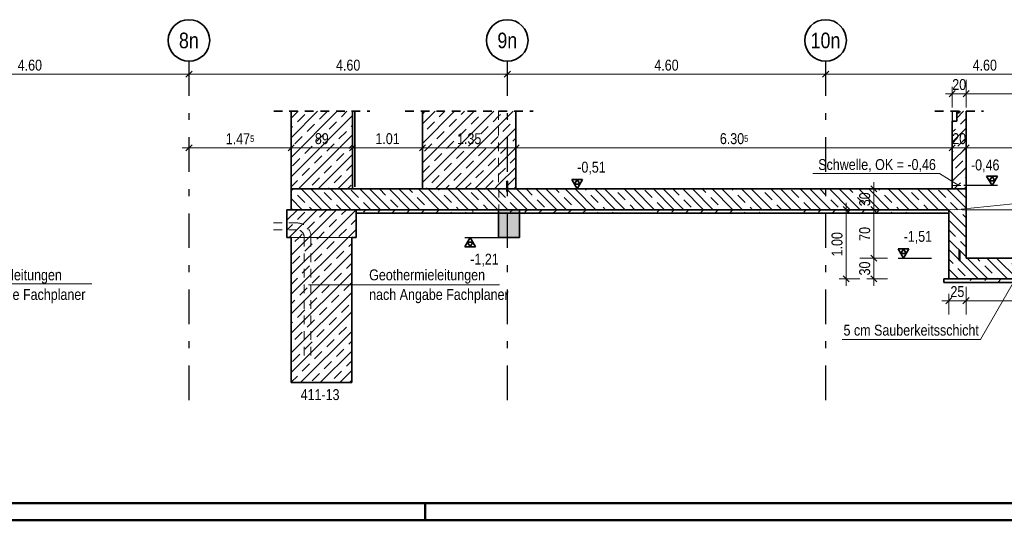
# Model space of a CAD drawing. Header units: millimetres. Extents: x -50 to 85, y 0 to 206.
# Tile 75 of 152: x 27 to 41, y 0 to 7. Entities that reach past the tile are written whole.
import ezdxf
from ezdxf.enums import TextEntityAlignment as Align

# ---------------------------------------------------------------- set-up
doc = ezdxf.new("R2010")
doc.units = ezdxf.units.MM
doc.linetypes.add('DASHDOTX2', pattern=[2, 1, -0.5, 0, -0.5])
doc.linetypes.add('HIDDEN', pattern=[0.375, 0.25, -0.125])
doc.layers.add('Achsen', color=7, linetype='Continuous', lineweight=20)
doc.layers.add('Schraffuren', color=7, linetype='Continuous', lineweight=20)
doc.styles.add('Arial Narrow', font='ARIALN.TTF')
doc.dimstyles.new('Arch_Strakon_dimstyle', dxfattribs={"dimtxt": 15.75, "dimasz": 1, "dimexe": 1.25, "dimexo": 0.0625, "dimgap": 1, "dimtad": 0, "dimdec": 5, "dimzin": 12, "dimdsep": 46, "dimtxsty": 'Arial Narrow', "dimblk": 'Arrowhead_Tick', "dimsah": 1, "dimcen": 0, "dimse1": 1, "dimse2": 1, "dimclrd": 6, "dimclrt": 2, "dimazin": 0, "dimtfac": 1, "dimtdec": 4, "dimtmove": 0, "dimatfit": 3, "dimldrblk": 'NONE', "dimfxl": 1, "dimtvp": 1, "dimtolj": 1, "dimtzin": 0, "dimlwd": 13, "dimarcsym": 2})
pattern_1 = [(45, (0, 0), (-0.1414214, 0.1414214), [0.15, -0.1]), (45, (-0.07071, 0.07071), (-0.1414214, 0.1414214), [])]
pattern_2 = [(135, (0, 0), (-0.212132, -0.212132), []), (135, (-0.0707, -0.0707), (-0.212132, -0.212132), []), (135, (-0.14142, -0.14142), (-0.212132, -0.212132), [0.15, -0.1])]
pattern_3 = [(45, (0, 0), (-0.212132, 0.212132), [0.15, -0.1]), (45, (0, 0.21213), (-0.212132, 0.212132), [0.15, -0.1, 0.15, -0.1])]

# ---------------------------------------------------------------- blocks, each defined once
blk = doc.blocks.new('Arrowhead_Tick')
at = {"color": 0, "linetype": 'Continuous', "lineweight": -2}
for p, q in [((0, 20), (0, -10)), ((-1, 0), (0, 0)), ((10, 0), (0, 0))]:
    blk.add_line(p, q, dxfattribs=at)
at = {"color": 2, "linetype": 'Continuous', "lineweight": 35}
blk.add_line((4.4, 4.4), (-4.4, -4.4), dxfattribs=at)
blk = doc.blocks.new('*D33')
at = {"color": 6, "linetype": 'Continuous', "lineweight": 13}
blk.add_line((40.326, 5.386), (42.156, 5.386), dxfattribs=at)
at = {"layer": 'Defpoints', "color": 0}
for p in [(42.166, 5.386), (42.166, 4.791), (40.316, 4.491)]:
    blk.add_point(p, dxfattribs=at)
at = {"color": 6, "lineweight": 13, "xscale": 0.01, "yscale": 0.01, "zscale": 0.01}
blk.add_blockref('Arrowhead_Tick', (42.166, 5.386), dxfattribs=at)
at = {"color": 6, "lineweight": 13, "xscale": 0.01, "yscale": 0.01, "zscale": 0.01, "rotation": 180}
blk.add_blockref('Arrowhead_Tick', (40.316, 5.386), dxfattribs=at)
at = {"color": 2, "lineweight": 35, "insert": (41.241, 5.517), "char_height": 0.1575, "attachment_point": 5, "style": 'Arial Narrow'}
blk.add_mtext('\\A1;1.85', dxfattribs=at)
blk = doc.blocks.new('_None')
blk = doc.blocks.new('*D39')
at = {"layer": 'Defpoints', "color": 0}
for p in [(40.316, 3.791), (40.066, 3.491), (40.316, 3.175)]:
    blk.add_point(p, dxfattribs=at)
at = {"layer": 'Schraffuren', "color": 6, "linetype": 'Continuous', "lineweight": 13}
blk.add_line((40.076, 3.175), (40.306, 3.175), dxfattribs=at)
at = {"layer": 'Schraffuren', "color": 6, "lineweight": 13, "xscale": 0.01, "yscale": 0.01, "zscale": 0.01}
for p, rotation in [((40.066, 3.175), 179.9999999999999), ((40.316, 3.175), 359.9999999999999)]:
    blk.add_blockref('Arrowhead_Tick', p, dxfattribs=dict(at, rotation=rotation))
at = {"layer": 'Schraffuren', "color": 2, "lineweight": 35, "insert": (40.191, 3.306), "char_height": 0.1575, "attachment_point": 5, "style": 'Arial Narrow'}
blk.add_mtext('\\A1;25', dxfattribs=at)
blk = doc.blocks.new('*D40')
at = {"layer": 'Defpoints', "color": 0}
for p in [(40.316, 3.791), (42.716, 3.791), (42.716, 3.175)]:
    blk.add_point(p, dxfattribs=at)
at = {"layer": 'Schraffuren', "color": 6, "linetype": 'Continuous', "lineweight": 13}
blk.add_line((40.326, 3.175), (42.706, 3.175), dxfattribs=at)
at = {"layer": 'Schraffuren', "color": 6, "lineweight": 13, "xscale": 0.01, "yscale": 0.01, "zscale": 0.01, "rotation": 180}
blk.add_blockref('Arrowhead_Tick', (40.316, 3.175), dxfattribs=at)
at = {"layer": 'Schraffuren', "color": 6, "lineweight": 13, "xscale": 0.01, "yscale": 0.01, "zscale": 0.01}
blk.add_blockref('Arrowhead_Tick', (42.716, 3.175), dxfattribs=at)
at = {"layer": 'Schraffuren', "color": 2, "lineweight": 35, "insert": (41.516, 3.306), "char_height": 0.1575, "attachment_point": 5, "style": 'Arial Narrow'}
blk.add_mtext('\\A1;2.40', dxfattribs=at)
blk = doc.blocks.new('*D46')
at = {"layer": 'Defpoints', "color": 0}
for p in [(38.982, 3.791), (40.316, 3.791), (40.066, 3.491)]:
    blk.add_point(p, dxfattribs=at)
at = {"layer": 'Schraffuren', "color": 6, "linetype": 'Continuous', "lineweight": 13}
blk.add_line((38.982, 3.501), (38.982, 3.781), dxfattribs=at)
at = {"layer": 'Schraffuren', "color": 6, "lineweight": 13, "xscale": 0.01, "yscale": 0.01, "zscale": 0.01}
for p, rotation in [((38.982, 3.791), 90), ((38.982, 3.491), 270)]:
    blk.add_blockref('Arrowhead_Tick', p, dxfattribs=dict(at, rotation=rotation))
at = {"layer": 'Schraffuren', "color": 2, "lineweight": 35, "insert": (38.852, 3.641), "char_height": 0.1575, "attachment_point": 5, "rotation": 90, "style": 'Arial Narrow'}
blk.add_mtext('\\A1;30', dxfattribs=at)
blk = doc.blocks.new('*D47')
at = {"layer": 'Defpoints', "color": 0}
for p in [(38.982, 4.491), (40.066, 4.491), (40.316, 3.791)]:
    blk.add_point(p, dxfattribs=at)
at = {"layer": 'Schraffuren', "color": 6, "linetype": 'Continuous', "lineweight": 13}
blk.add_line((38.982, 3.801), (38.982, 4.481), dxfattribs=at)
at = {"layer": 'Schraffuren', "color": 6, "lineweight": 13, "xscale": 0.01, "yscale": 0.01, "zscale": 0.01}
for p, rotation in [((38.982, 4.491), 90), ((38.982, 3.791), 270)]:
    blk.add_blockref('Arrowhead_Tick', p, dxfattribs=dict(at, rotation=rotation))
at = {"layer": 'Schraffuren', "color": 2, "lineweight": 35, "insert": (38.852, 4.141), "char_height": 0.1575, "attachment_point": 5, "rotation": 90, "style": 'Arial Narrow'}
blk.add_mtext('\\A1;70', dxfattribs=at)
blk = doc.blocks.new('*D48')
at = {"layer": 'Defpoints', "color": 0}
for p in [(38.982, 4.791), (40.317, 4.791), (40.066, 4.491)]:
    blk.add_point(p, dxfattribs=at)
at = {"layer": 'Schraffuren', "color": 6, "linetype": 'Continuous', "lineweight": 13}
blk.add_line((38.982, 4.501), (38.982, 4.781), dxfattribs=at)
at = {"layer": 'Schraffuren', "color": 6, "lineweight": 13, "xscale": 0.01, "yscale": 0.01, "zscale": 0.01}
for p, rotation in [((38.982, 4.791), 90), ((38.982, 4.491), 270)]:
    blk.add_blockref('Arrowhead_Tick', p, dxfattribs=dict(at, rotation=rotation))
at = {"layer": 'Schraffuren', "color": 2, "lineweight": 35, "insert": (38.852, 4.641), "char_height": 0.1575, "attachment_point": 5, "rotation": 90, "style": 'Arial Narrow'}
blk.add_mtext('\\A1;30', dxfattribs=at)
blk = doc.blocks.new('*D49')
at = {"layer": 'Defpoints', "color": 0}
for p in [(38.582, 4.491), (40.066, 4.491), (40.066, 3.491)]:
    blk.add_point(p, dxfattribs=at)
at = {"layer": 'Schraffuren', "color": 6, "linetype": 'Continuous', "lineweight": 13}
blk.add_line((38.582, 3.501), (38.582, 4.481), dxfattribs=at)
at = {"layer": 'Schraffuren', "color": 6, "lineweight": 13, "xscale": 0.01, "yscale": 0.01, "zscale": 0.01}
for p, rotation in [((38.582, 4.491), 90), ((38.582, 3.491), 270)]:
    blk.add_blockref('Arrowhead_Tick', p, dxfattribs=dict(at, rotation=rotation))
at = {"layer": 'Schraffuren', "color": 2, "lineweight": 35, "insert": (38.452, 3.991), "char_height": 0.1575, "attachment_point": 5, "rotation": 90, "style": 'Arial Narrow'}
blk.add_mtext('\\A1;1.00', dxfattribs=at)
blk = doc.blocks.new('*D243')
at = {"color": 6, "linetype": 'Continuous', "lineweight": 13}
blk.add_line((40.127, 5.386), (40.308, 5.386), dxfattribs=at)
at = {"layer": 'Defpoints', "color": 0}
for p in [(40.318, 5.386), (40.117, 4.791), (40.318, 4.791)]:
    blk.add_point(p, dxfattribs=at)
at = {"color": 6, "lineweight": 13, "xscale": 0.01, "yscale": 0.01, "zscale": 0.01}
blk.add_blockref('Arrowhead_Tick', (40.318, 5.386), dxfattribs=at)
at = {"color": 6, "lineweight": 13, "xscale": 0.01, "yscale": 0.01, "zscale": 0.01, "rotation": 180}
blk.add_blockref('Arrowhead_Tick', (40.117, 5.386), dxfattribs=at)
at = {"color": 2, "lineweight": 35, "insert": (40.217, 5.517), "char_height": 0.1575, "attachment_point": 5, "style": 'Arial Narrow'}
blk.add_mtext('\\A1;20', dxfattribs=at)
blk = doc.blocks.new('*D244')
at = {"color": 6, "linetype": 'Continuous', "lineweight": 13}
blk.add_line((40.127, 6.168), (40.307, 6.168), dxfattribs=at)
at = {"layer": 'Defpoints', "color": 0}
for p in [(40.317, 6.168), (40.117, 5.913), (40.317, 5.913)]:
    blk.add_point(p, dxfattribs=at)
at = {"color": 6, "lineweight": 13, "xscale": 0.01, "yscale": 0.01, "zscale": 0.01, "rotation": 180}
blk.add_blockref('Arrowhead_Tick', (40.117, 6.168), dxfattribs=at)
at = {"color": 6, "lineweight": 13, "xscale": 0.01, "yscale": 0.01, "zscale": 0.01}
blk.add_blockref('Arrowhead_Tick', (40.317, 6.168), dxfattribs=at)
at = {"color": 2, "lineweight": 35, "insert": (40.217, 6.299), "char_height": 0.1575, "attachment_point": 5, "style": 'Arial Narrow'}
blk.add_mtext('\\A1;20', dxfattribs=at)
blk = doc.blocks.new('*D245')
at = {"color": 6, "linetype": 'Continuous', "lineweight": 13}
blk.add_line((40.327, 6.168), (42.707, 6.168), dxfattribs=at)
at = {"layer": 'Defpoints', "color": 0}
for p in [(42.717, 6.168), (40.317, 5.913), (42.717, 5.913)]:
    blk.add_point(p, dxfattribs=at)
at = {"color": 6, "lineweight": 13, "xscale": 0.01, "yscale": 0.01, "zscale": 0.01, "rotation": 180}
blk.add_blockref('Arrowhead_Tick', (40.317, 6.168), dxfattribs=at)
at = {"color": 6, "lineweight": 13, "xscale": 0.01, "yscale": 0.01, "zscale": 0.01}
blk.add_blockref('Arrowhead_Tick', (42.717, 6.168), dxfattribs=at)
at = {"color": 2, "lineweight": 35, "insert": (41.517, 6.299), "char_height": 0.1575, "attachment_point": 5, "style": 'Arial Narrow'}
blk.add_mtext('\\A1;2.40', dxfattribs=at)
blk = doc.blocks.new('*D269')
at = {"color": 6, "linetype": 'Continuous', "lineweight": 13}
blk.add_line((24.497, 6.45), (29.077, 6.45), dxfattribs=at)
at = {"layer": 'Defpoints', "color": 0}
for p in [(24.487, 6.638), (29.087, 6.638), (29.087, 6.45)]:
    blk.add_point(p, dxfattribs=at)
at = {"color": 6, "lineweight": 13, "xscale": 0.01, "yscale": 0.01, "zscale": 0.01, "rotation": 180}
blk.add_blockref('Arrowhead_Tick', (24.487, 6.45), dxfattribs=at)
at = {"color": 6, "lineweight": 13, "xscale": 0.01, "yscale": 0.01, "zscale": 0.01}
blk.add_blockref('Arrowhead_Tick', (29.087, 6.45), dxfattribs=at)
at = {"color": 2, "lineweight": 35, "insert": (26.787, 6.58), "char_height": 0.1575, "attachment_point": 5, "style": 'Arial Narrow'}
blk.add_mtext('\\A1;4.60', dxfattribs=at)
blk = doc.blocks.new('*D270')
at = {"color": 6, "linetype": 'Continuous', "lineweight": 13}
blk.add_line((29.097, 6.45), (33.677, 6.45), dxfattribs=at)
at = {"layer": 'Defpoints', "color": 0}
for p in [(29.087, 6.638), (33.687, 6.638), (33.687, 6.45)]:
    blk.add_point(p, dxfattribs=at)
at = {"color": 6, "lineweight": 13, "xscale": 0.01, "yscale": 0.01, "zscale": 0.01, "rotation": 180}
blk.add_blockref('Arrowhead_Tick', (29.087, 6.45), dxfattribs=at)
at = {"color": 6, "lineweight": 13, "xscale": 0.01, "yscale": 0.01, "zscale": 0.01}
blk.add_blockref('Arrowhead_Tick', (33.687, 6.45), dxfattribs=at)
at = {"color": 2, "lineweight": 35, "insert": (31.387, 6.58), "char_height": 0.1575, "attachment_point": 5, "style": 'Arial Narrow'}
blk.add_mtext('\\A1;4.60', dxfattribs=at)
blk = doc.blocks.new('*D271')
at = {"color": 6, "linetype": 'Continuous', "lineweight": 13}
blk.add_line((33.697, 6.45), (38.277, 6.45), dxfattribs=at)
at = {"layer": 'Defpoints', "color": 0}
for p in [(33.687, 6.638), (38.287, 6.638), (38.287, 6.45)]:
    blk.add_point(p, dxfattribs=at)
at = {"color": 6, "lineweight": 13, "xscale": 0.01, "yscale": 0.01, "zscale": 0.01, "rotation": 180}
blk.add_blockref('Arrowhead_Tick', (33.687, 6.45), dxfattribs=at)
at = {"color": 6, "lineweight": 13, "xscale": 0.01, "yscale": 0.01, "zscale": 0.01}
blk.add_blockref('Arrowhead_Tick', (38.287, 6.45), dxfattribs=at)
at = {"color": 2, "lineweight": 35, "insert": (35.987, 6.58), "char_height": 0.1575, "attachment_point": 5, "style": 'Arial Narrow'}
blk.add_mtext('\\A1;4.60', dxfattribs=at)
blk = doc.blocks.new('*D272')
at = {"color": 6, "linetype": 'Continuous', "lineweight": 13}
blk.add_line((38.297, 6.45), (42.877, 6.45), dxfattribs=at)
at = {"layer": 'Defpoints', "color": 0}
for p in [(38.287, 6.638), (42.887, 6.638), (42.887, 6.45)]:
    blk.add_point(p, dxfattribs=at)
at = {"color": 6, "lineweight": 13, "xscale": 0.01, "yscale": 0.01, "zscale": 0.01, "rotation": 180}
blk.add_blockref('Arrowhead_Tick', (38.287, 6.45), dxfattribs=at)
at = {"color": 6, "lineweight": 13, "xscale": 0.01, "yscale": 0.01, "zscale": 0.01}
blk.add_blockref('Arrowhead_Tick', (42.887, 6.45), dxfattribs=at)
at = {"color": 2, "lineweight": 35, "insert": (40.587, 6.58), "char_height": 0.1575, "attachment_point": 5, "style": 'Arial Narrow'}
blk.add_mtext('\\A1;4.60', dxfattribs=at)
blk = doc.blocks.new('*D275')
at = {"color": 6, "linetype": 'Continuous', "lineweight": 13}
blk.add_line((29.097, 5.386), (30.552, 5.386), dxfattribs=at)
at = {"layer": 'Defpoints', "color": 0}
for p in [(30.562, 5.386), (30.562, 4.791), (29.087, 1.575)]:
    blk.add_point(p, dxfattribs=at)
at = {"color": 6, "lineweight": 13, "xscale": 0.01, "yscale": 0.01, "zscale": 0.01}
blk.add_blockref('Arrowhead_Tick', (30.562, 5.386), dxfattribs=at)
at = {"color": 6, "lineweight": 13, "xscale": 0.01, "yscale": 0.01, "zscale": 0.01, "rotation": 180}
blk.add_blockref('Arrowhead_Tick', (29.087, 5.386), dxfattribs=at)
at = {"color": 2, "lineweight": 35, "insert": (29.824, 5.516), "char_height": 0.1575, "attachment_point": 5, "style": 'Arial Narrow'}
blk.add_mtext('\\A1;1.47{\\A1;\\H.6x;\\S5;}', dxfattribs=at)
blk = doc.blocks.new('*D276')
at = {"color": 6, "linetype": 'Continuous', "lineweight": 13}
blk.add_line((30.572, 5.386), (31.441, 5.386), dxfattribs=at)
at = {"layer": 'Defpoints', "color": 0}
for p in [(31.451, 5.386), (30.562, 4.791), (31.451, 4.791)]:
    blk.add_point(p, dxfattribs=at)
at = {"color": 6, "lineweight": 13, "xscale": 0.01, "yscale": 0.01, "zscale": 0.01}
blk.add_blockref('Arrowhead_Tick', (31.451, 5.386), dxfattribs=at)
at = {"color": 6, "lineweight": 13, "xscale": 0.01, "yscale": 0.01, "zscale": 0.01, "rotation": 180}
blk.add_blockref('Arrowhead_Tick', (30.562, 5.386), dxfattribs=at)
at = {"color": 2, "lineweight": 35, "insert": (31.006, 5.517), "char_height": 0.1575, "attachment_point": 5, "style": 'Arial Narrow'}
blk.add_mtext('\\A1;89', dxfattribs=at)
blk = doc.blocks.new('*D277')
at = {"color": 6, "linetype": 'Continuous', "lineweight": 13}
blk.add_line((31.461, 5.386), (32.451, 5.386), dxfattribs=at)
at = {"layer": 'Defpoints', "color": 0}
for p in [(32.461, 5.386), (31.451, 4.791), (32.461, 4.791)]:
    blk.add_point(p, dxfattribs=at)
at = {"color": 6, "lineweight": 13, "xscale": 0.01, "yscale": 0.01, "zscale": 0.01}
blk.add_blockref('Arrowhead_Tick', (32.461, 5.386), dxfattribs=at)
at = {"color": 6, "lineweight": 13, "xscale": 0.01, "yscale": 0.01, "zscale": 0.01, "rotation": 180}
blk.add_blockref('Arrowhead_Tick', (31.451, 5.386), dxfattribs=at)
at = {"color": 2, "lineweight": 35, "insert": (31.956, 5.517), "char_height": 0.1575, "attachment_point": 5, "style": 'Arial Narrow'}
blk.add_mtext('\\A1;1.01', dxfattribs=at)
blk = doc.blocks.new('*D278')
at = {"color": 6, "linetype": 'Continuous', "lineweight": 13}
blk.add_line((32.471, 5.386), (33.802, 5.386), dxfattribs=at)
at = {"layer": 'Defpoints', "color": 0}
for p in [(33.812, 5.386), (32.461, 4.791), (33.812, 4.791)]:
    blk.add_point(p, dxfattribs=at)
at = {"color": 6, "lineweight": 13, "xscale": 0.01, "yscale": 0.01, "zscale": 0.01}
blk.add_blockref('Arrowhead_Tick', (33.812, 5.386), dxfattribs=at)
at = {"color": 6, "lineweight": 13, "xscale": 0.01, "yscale": 0.01, "zscale": 0.01, "rotation": 180}
blk.add_blockref('Arrowhead_Tick', (32.461, 5.386), dxfattribs=at)
at = {"color": 2, "lineweight": 35, "insert": (33.136, 5.517), "char_height": 0.1575, "attachment_point": 5, "style": 'Arial Narrow'}
blk.add_mtext('\\A1;1.35', dxfattribs=at)
blk = doc.blocks.new('*D279')
at = {"color": 6, "linetype": 'Continuous', "lineweight": 13}
blk.add_line((33.822, 5.386), (40.107, 5.386), dxfattribs=at)
at = {"layer": 'Defpoints', "color": 0}
for p in [(40.117, 5.386), (33.812, 4.791), (40.117, 4.791)]:
    blk.add_point(p, dxfattribs=at)
at = {"color": 6, "lineweight": 13, "xscale": 0.01, "yscale": 0.01, "zscale": 0.01}
blk.add_blockref('Arrowhead_Tick', (40.117, 5.386), dxfattribs=at)
at = {"color": 6, "lineweight": 13, "xscale": 0.01, "yscale": 0.01, "zscale": 0.01, "rotation": 180}
blk.add_blockref('Arrowhead_Tick', (33.812, 5.386), dxfattribs=at)
at = {"color": 2, "lineweight": 35, "insert": (36.964, 5.517), "char_height": 0.1575, "attachment_point": 5, "style": 'Arial Narrow'}
blk.add_mtext('\\A1;6.30{\\A1;\\H.6x;\\S5;}', dxfattribs=at)

msp = doc.modelspace()

# ---------------------------------------------------------------- hatches: boundary and pattern name
at = {"lineweight": 13, "true_color": 0xe9e9e9}
msp.add_hatch(color=254, dxfattribs=at).paths.add_polyline_path([(40.2285809, 5.9068962), (40.2313406, 5.9134066), (40.1815252, 5.9134066), (40.1815252, 5.889117), (40.1887663, 5.8886369), (40.2051861, 5.890813), (40.2191671, 5.8972248)])
at = {"lineweight": 13}
h = msp.add_hatch(dxfattribs=at)
h.set_pattern_fill('wuB', color=6, scale=0.01, angle=135, style=0, pattern_type=2)
h.set_pattern_definition(pattern_2)
h.paths.add_polyline_path([(30.5615056, 4.4906332), (40.316368, 4.4906356), (40.316368, 4.7906344), (30.5615056, 4.7906356)])
h = msp.add_hatch(dxfattribs=at)
h.set_pattern_fill('wuB', color=6, scale=0.01, angle=135, style=0, pattern_type=2)
h.set_pattern_definition(pattern_2)
h.paths.add_polyline_path([(40.316368, 3.7906356), (40.316368, 4.4906356), (40.066368, 4.4906356), (40.066368, 3.7906356)])
h = msp.add_hatch(dxfattribs=at)
h.set_pattern_fill('wuB', color=6, scale=0.01, angle=135, style=0, pattern_type=2)
h.set_pattern_definition(pattern_2)
h.paths.add_polyline_path([(40.066368, 3.4906356), (42.9663736, 3.4906356), (42.9663736, 3.7906356), (40.066368, 3.7906356)])
at = {"layer": 'Schraffuren', "lineweight": 13}
h = msp.add_hatch(dxfattribs=at)
h.set_pattern_fill('bB', color=6, scale=0.01, angle=45, style=0, pattern_type=2)
h.set_pattern_definition(pattern_1)
h.paths.add_polyline_path([(30.561519, 4.7906356), (31.4510187, 4.7906356), (31.4510187, 5.9134066), (30.561519, 5.9134066)])
h = msp.add_hatch(dxfattribs=at)
h.set_pattern_fill('bB', color=6, scale=0.01, angle=45, style=0, pattern_type=2)
h.set_pattern_definition(pattern_1)
h.paths.add_polyline_path([(32.4610187, 4.7906356), (33.5615255, 4.7906356), (33.561519, 5.9134066), (32.4610187, 5.9134066)])
h = msp.add_hatch(dxfattribs=at)
h.set_pattern_fill('bB', color=6, scale=0.01, angle=45, style=0, pattern_type=2)
h.set_pattern_definition(pattern_1)
h.paths.add_polyline_path([(33.5615255, 4.7906356), (33.8115255, 4.7906356), (33.8115255, 5.9134066), (33.5615255, 5.9134066)])
h = msp.add_hatch(dxfattribs=at)
h.set_pattern_fill('bB', color=6, scale=0.01, angle=45, style=0, pattern_type=2)
h.set_pattern_definition(pattern_1)
h.paths.add_polyline_path([(40.1165252, 4.7906356), (40.3165252, 4.7906356), (40.3165252, 5.9134066), (40.1815252, 5.9134066), (40.1815252, 5.7686356), (40.1165252, 5.7686356)])
at = {"layer": 'Schraffuren', "lineweight": 13, "true_color": 0xff0000}
for points in [[(33.6815255, 4.7556344), (33.6915255, 4.7556344), (33.6915255, 4.9056344), (33.6815255, 4.9056344)], [(40.216368, 3.7556356), (40.226368, 3.7556356), (40.226368, 3.9056356), (40.216368, 3.9056356)]]:
    msp.add_hatch(color=1, dxfattribs=at).paths.add_polyline_path(points)
at = {"layer": 'Schraffuren', "lineweight": 13}
h = msp.add_hatch(dxfattribs=at)
h.set_pattern_fill('bB', color=6, scale=0.01, angle=45, style=0, pattern_type=2)
h.set_pattern_definition(pattern_1)
h.paths.add_polyline_path([(30.5007456, 4.0906344), (31.5007456, 4.0906344), (31.5007456, 4.4906344), (30.5007456, 4.4906344)])
h = msp.add_hatch(dxfattribs=at)
h.set_pattern_fill('uB', color=6, scale=0.01, angle=45, style=0, pattern_type=2)
h.set_pattern_definition(pattern_3)
h.paths.add_polyline_path([(31.5001056, 4.4406344), (33.1871652, 4.4406356), (33.1871652, 4.4906356), (31.5001056, 4.4906344)])
h = msp.add_hatch(dxfattribs=at)
h.set_pattern_fill('uB', color=6, scale=0.01, angle=45, style=0, pattern_type=2)
h.set_pattern_definition(pattern_3)
h.paths.add_polyline_path([(40.066368, 4.4406356), (40.066368, 4.4906356), (33.1871652, 4.4906356), (33.1871652, 4.4406356)])
at = {"layer": 'Schraffuren', "lineweight": 13, "true_color": 0xd7ffd7}
msp.add_hatch(color=254, dxfattribs=at).paths.add_polyline_path([(33.5615255, 4.0906344), (33.8615252, 4.0906344), (33.8615252, 4.4906344), (33.5615255, 4.4906344)])
at = {"layer": 'Schraffuren', "lineweight": 13}
h = msp.add_hatch(dxfattribs=at)
h.set_pattern_fill('bB', color=6, scale=0.01, angle=45, style=0, pattern_type=2)
h.set_pattern_definition(pattern_1)
h.paths.add_polyline_path([(30.5643689, 1.9906332), (31.4386678, 1.9906332), (31.4386678, 4.0906344), (30.5643689, 4.0906344)])
h = msp.add_hatch(dxfattribs=at)
h.set_pattern_fill('uB', color=6, scale=0.01, angle=45, style=0, pattern_type=2)
h.set_pattern_definition(pattern_3)
h.paths.add_polyline_path([(39.9956573, 3.4406356), (43.0370843, 3.4406356), (43.0370843, 3.4906356), (39.9956573, 3.4906356)])

# ---------------------------------------------------------------- linework, layer by layer
at = {"color": 2, "linetype": 'HIDDEN', "lineweight": 35, "ltscale": 0.5}
for p, q in [((30.311519, 5.9134066), (31.7010187, 5.9134066)), ((32.2110187, 5.9134066), (34.0615255, 5.9134066)), ((39.8665252, 5.9134066), (40.5665252, 5.9134066))]:
    msp.add_line(p, q, dxfattribs=at)
at = {"color": 2, "linetype": 'Continuous', "lineweight": 35}
for p, q in [((30.561519, 5.9134066), (30.561519, 4.7906356)), ((31.4510187, 5.9134066), (31.4510187, 4.7906356)), ((32.4610187, 5.9134066), (32.4610187, 4.7906356)), ((33.8115255, 5.9134066), (33.8115255, 4.7906356)), ((40.1815252, 5.9134066), (40.1815252, 5.7686356)), ((40.1887663, 5.8886369), (40.1815252, 5.889117)), ((40.1887663, 5.8886369), (40.2051861, 5.890813)), ((40.2191671, 5.8972248), (40.2051861, 5.890813)), ((40.2285809, 5.9068962), (40.2191671, 5.8972248)), ((40.2285809, 5.9068962), (40.2313406, 5.9134066)), ((40.3165252, 5.9134066), (40.3165252, 4.7906356)), ((40.1165252, 5.7686356), (40.1815252, 5.7686356)), ((40.1165252, 5.7686356), (40.1165252, 4.7906356)), ((33.6815255, 4.9056344), (33.6915255, 4.9056344)), ((33.6815255, 4.9056344), (33.6815255, 4.7556344)), ((33.6915255, 4.9056344), (33.6915255, 4.7556344)), ((34.7750414, 4.9270306), (34.6175414, 4.9270306)), ((34.6175414, 4.9270306), (34.6962914, 4.7906356)), ((34.6962914, 4.9270306), (34.6569164, 4.8588331)), ((34.6569164, 4.8588331), (34.7356664, 4.8588331)), ((34.6962914, 4.7906356), (34.7750414, 4.9270306)), ((34.7356664, 4.8588331), (34.6962914, 4.9270306)), ((40.6921155, 4.8406356), (40.6133655, 4.9770306)), ((40.6133655, 4.9770306), (40.7708655, 4.9770306)), ((40.6527405, 4.9088331), (40.6921155, 4.9770306)), ((40.7314905, 4.9088331), (40.6527405, 4.9088331)), ((40.7708655, 4.9770306), (40.6921155, 4.8406356)), ((40.6921155, 4.9770306), (40.7314905, 4.9088331)), ((30.5615056, 4.7906356), (31.4510187, 4.7906356)), ((30.561519, 4.7906356), (30.561519, 4.4906344)), ((31.4510187, 4.7906356), (40.316368, 4.7906356)), ((33.6815255, 4.7556344), (33.6915255, 4.7556344)), ((40.316368, 4.7906356), (40.3165252, 4.7906356)), ((40.316368, 4.7906344), (40.316368, 4.4906356)), ((30.5007456, 4.4906356), (31.5007456, 4.4906356)), ((30.5007456, 4.4906344), (30.5007456, 4.0906344)), ((31.5001056, 4.4906344), (31.5001056, 4.4406344)), ((31.5001056, 4.4406356), (33.1871652, 4.4406356)), ((31.5007456, 4.4906356), (40.066368, 4.4906356)), ((31.5007456, 4.4906344), (31.5007456, 4.0906344)), ((33.1871652, 4.4406356), (40.066368, 4.4406356)), ((33.5615255, 4.4906344), (33.5615255, 4.0906344)), ((33.8615252, 4.4906344), (33.8615252, 4.0906344)), ((40.066368, 4.4906356), (40.066368, 3.7906356)), ((40.316368, 4.4906356), (40.316368, 3.7906356)), ((30.5007456, 4.0906356), (30.5643689, 4.0906356)), ((30.5643689, 4.0906344), (30.5643689, 1.9906332)), ((31.4386678, 4.0906356), (31.5007456, 4.0906356)), ((31.4386678, 4.0906344), (31.4386678, 1.9906332)), ((33.07125, 3.9542406), (33.15, 4.0906356)), ((33.15, 3.9542406), (33.110625, 4.0224381)), ((33.110625, 4.0224381), (33.189375, 4.0224381)), ((33.15, 4.0906356), (33.22875, 3.9542406)), ((33.189375, 4.0224381), (33.15, 3.9542406)), ((33.5615252, 4.0906356), (33.8615252, 4.0906356)), ((33.22875, 3.9542406), (33.07125, 3.9542406)), ((39.4915124, 3.9270306), (39.3340124, 3.9270306)), ((39.3340124, 3.9270306), (39.4127624, 3.7906356)), ((39.4127624, 3.9270306), (39.3733874, 3.8588331)), ((39.3733874, 3.8588331), (39.4521374, 3.8588331)), ((39.4127624, 3.7906356), (39.4915124, 3.9270306)), ((39.4521374, 3.8588331), (39.4127624, 3.9270306)), ((40.216368, 3.9056356), (40.226368, 3.9056356)), ((40.216368, 3.9056356), (40.216368, 3.7556356)), ((40.226368, 3.9056356), (40.226368, 3.7556356)), ((40.066368, 3.7906356), (40.066368, 3.4906356)), ((40.216368, 3.7556356), (40.226368, 3.7556356)), ((40.316368, 3.7906356), (42.7163736, 3.7906356)), ((39.9956573, 3.4906356), (40.066368, 3.4906356)), ((39.9956573, 3.4906356), (39.9956573, 3.4406356)), ((39.9956573, 3.4406356), (43.0370843, 3.4406356)), ((40.066368, 3.4906356), (42.9663736, 3.4906356)), ((30.5643689, 1.9906344), (31.4386678, 1.9906344))]:
    msp.add_line(p, q, dxfattribs=at)
at = {"color": 6, "linetype": 'HIDDEN', "lineweight": 13, "ltscale": 0.5}
for p, q in [((33.5615255, 5.9134066), (33.5615255, 4.7906356)), ((40.1893848, 5.890813), (40.1815252, 5.8886356)), ((40.1893848, 5.890813), (40.1815252, 5.8886369)), ((40.1815252, 5.8886369), (40.1887663, 5.8886369)), ((40.1962445, 5.8972248), (40.1893848, 5.890813)), ((40.1962445, 5.8972248), (40.2008633, 5.9068962)), ((40.2022173, 5.9134066), (40.2008633, 5.9068962)), ((40.1165252, 4.8406356), (40.3165252, 4.8406356)), ((33.5629252, 4.7906344), (33.5629252, 4.4906344)), ((33.1871652, 4.4906356), (33.1871652, 4.4406356)), ((30.5643689, 4.0906356), (30.5699728, 4.0906356)), ((30.5699728, 4.0906356), (30.5950114, 4.0906356)), ((30.5950114, 4.0906356), (30.6356717, 4.0906356)), ((30.6356717, 4.0906356), (30.6903914, 4.0906356)), ((30.6903914, 4.0906356), (30.7570675, 4.0906356)), ((30.7570675, 4.0906356), (30.8331376, 4.0906356)), ((30.8331376, 4.0906356), (30.9156786, 4.0906356)), ((30.9156786, 4.0906356), (31.0015184, 4.0906356)), ((31.0015184, 4.0906356), (31.0873581, 4.0906356)), ((31.0873581, 4.0906356), (31.1698991, 4.0906356)), ((31.1698991, 4.0906356), (31.2459693, 4.0906356)), ((31.2459693, 4.0906356), (31.3126453, 4.0906356)), ((31.3126453, 4.0906356), (31.367365, 4.0906356)), ((31.367365, 4.0906356), (31.4080254, 4.0906356)), ((31.4080254, 4.0906356), (31.4330639, 4.0906356)), ((31.4330639, 4.0906356), (31.4386678, 4.0906356))]:
    msp.add_line(p, q, dxfattribs=at)
at = {"color": 5, "linetype": 'Continuous', "lineweight": 18}
for p, q in [((39.9340031, 5.0155856), (38.100327, 5.0155856)), ((39.9340031, 5.0155856), (40.2111401, 4.8427609)), ((41.6118932, 4.6366172), (40.2438104, 4.500639)), ((40.066368, 4.4906332), (40.0977543, 4.4931336)), ((40.0977543, 4.4931336), (40.1432884, 4.4888647)), ((40.1432884, 4.4888647), (40.2144355, 4.4931336)), ((40.2144355, 4.4931336), (40.260444, 4.489339)), ((40.260444, 4.489339), (40.316368, 4.4906356)), ((27.6847296, 3.4165966), (24.6972511, 3.4165966)), ((40.526761, 2.6129776), (40.9983848, 3.4322239)), ((33.5744454, 3.4068017), (30.813387, 3.4068017)), ((40.526761, 2.6129776), (38.5266425, 2.6129776))]:
    msp.add_line(p, q, dxfattribs=at)
at = {"color": 3, "linetype": 'Continuous', "lineweight": 25}
for p, q in [((40.7708655, 4.8406356), (40.2857655, 4.8406356)), ((34.6175414, 4.7906356), (35.1026414, 4.7906356)), ((33.07125, 4.0906356), (33.55635, 4.0906356)), ((39.3340124, 3.7906356), (39.8191124, 3.7906356))]:
    msp.add_line(p, q, dxfattribs=at)
at = {"color": 5, "linetype": 'HIDDEN', "lineweight": 18, "ltscale": 0.5}
for p, q in [((30.3058814, 4.2993236), (30.6493744, 4.2993236)), ((30.3058814, 4.1993236), (30.6493744, 4.1993236)), ((30.7493744, 2.3845983), (30.7493744, 4.0906356)), ((30.8493744, 2.3845983), (30.8493744, 4.0906356))]:
    msp.add_line(p, q, dxfattribs=at)
at = {"color": 4, "linetype": 'Continuous', "lineweight": 50}
for p, q in [((1, 0.25), (79.75, 0.25)), ((32.5, 0), (32.5, 0.25)), ((0, 0), (80, 0))]:
    msp.add_line(p, q, dxfattribs=at)
at = {"color": 9, "linetype": 'Continuous', "lineweight": 0}
for centre in [(33.561519, 5.9134066), (40.3179197, 4.7906356)]:
    msp.add_circle(centre, 0.00111, dxfattribs=at)
at = {"color": 5, "linetype": 'HIDDEN', "lineweight": 18, "ltscale": 0.5}
for radius, start in [(0.2, 357.29314808), (0.1, 355.38768202)]:
    msp.add_arc((30.6493744, 4.0993236), radius, start, 90, dxfattribs=at)
at = {"layer": 'Achsen', "color": 3, "linetype": 'DASHDOTX2', "lineweight": 25, "ltscale": 0.5}
for p, q in [((29.0865329, 6.637983), (29.0865329, 1.5750716)), ((33.6865329, 6.637983), (33.6865329, 1.5750716)), ((38.2865329, 6.637983), (38.2865329, 1.5750716))]:
    msp.add_line(p, q, dxfattribs=at)
at = {"layer": 'Achsen', "color": 2, "linetype": 'Continuous', "lineweight": 35}
msp.add_line((31.4810187, 5.9134066), (31.4810187, 4.8206356), dxfattribs=at)
at = {"layer": 'Achsen', "color": 3, "linetype": 'Continuous', "lineweight": 25}
for p, q in [((40.1165252, 5.9134066), (40.1165252, 5.7686356)), ((30.561519, 4.0906344), (30.561519, 1.9906332)), ((31.4415184, 4.0906344), (31.4415184, 1.9906332)), ((30.5615184, 1.9906344), (30.5643689, 1.9906344)), ((31.4386678, 1.9906344), (31.4415184, 1.9906344))]:
    msp.add_line(p, q, dxfattribs=at)
at = {"layer": 'Achsen', "color": 2, "linetype": 'Continuous', "lineweight": 35}
for centre in [(29.0865329, 6.937983), (33.6865329, 6.937983), (38.2865329, 6.937983)]:
    msp.add_circle(centre, 0.3, dxfattribs=at)
at = {"layer": 'Schraffuren', "color": 5, "linetype": 'Continuous', "lineweight": 18}
msp.add_line((40.316368, 4.4906356), (42.1663383, 4.4906356), dxfattribs=at)
at = {"layer": 'Schraffuren', "color": 9, "linetype": 'Continuous', "lineweight": 0}
msp.add_circle((30.5615056, 4.4906332), 0.00111, dxfattribs=at)

# ---------------------------------------------------------------- texts
at = {"color": 2, "lineweight": 35, "style": 'Arial Narrow'}
for s, p in [('Schwelle, OK = -0,46', (38.1799442, 5.0650774)), ('Geothermieleitungen', (25.5739529, 3.46988)), ('Geothermieleitungen', (31.6900888, 3.46988)), ('nach Angabe Fachplaner', (25.5739529, 3.18638)), ('nach Angabe Fachplaner', (31.6900888, 3.18638)), ('5 cm Sauberkeitsschicht', (38.5458068, 2.6706753))]:
    msp.add_text(s, height=0.1575, dxfattribs=at).set_placement(p)
at = {"color": 2, "lineweight": 35, "char_height": 0.1575, "attachment_point": 1, "line_spacing_factor": 0.9, "style": 'Arial Narrow'}
for s, insert in [(' -0,51', (34.6474664, 5.1843856)), (' -0,46', (40.3373805, 5.2165534)), (' -1,51', (39.3639374, 4.1843856)), (' -1,21', (33.101175, 3.8543856))]:
    msp.add_mtext(s, dxfattribs=dict(at, insert=insert))
at = {"layer": 'Achsen', "color": 4, "lineweight": 50, "style": 'Arial Narrow'}
for s, p in [('8n', (29.0849329, 6.937983)), ('9n', (33.6865329, 6.937983)), ('10n', (38.2849329, 6.937983))]:
    msp.add_text(s, height=0.225, dxfattribs=at).set_placement(p, align=Align.MIDDLE_CENTER)
at = {"layer": 'Schraffuren', "color": 2, "lineweight": 35, "style": 'Arial Narrow'}
msp.add_text('411-13', height=0.1575, dxfattribs=at).set_placement((30.7002035, 1.7389563))

# ---------------------------------------------------------------- dimensions: what is measured, and where the dimension line sits
at = {"lineweight": 35}
for base, p1, p2, text, picture, middle in [((29.0865329, 6.45), (24.4865329, 6.637983), (29.0865329, 6.637983), '4.60', '*D269', (26.7865329, 6.45)), ((33.6865329, 6.45), (29.0865329, 6.637983), (33.6865329, 6.637983), '4.60', '*D270', (31.3865329, 6.45)), ((38.2865329, 6.45), (33.6865329, 6.637983), (38.2865329, 6.637983), '4.60', '*D271', (35.9865329, 6.45)), ((42.8865329, 6.45), (38.2865329, 6.637983), (42.8865329, 6.637983), '4.60', '*D272', (40.5865329, 6.45)), ((40.3165252, 6.1684065), (40.1165252, 5.9134066), (40.3165252, 5.9134066), '20', '*D244', (40.2165252, 6.1684065)), ((42.7165252, 6.1684065), (40.3165252, 5.9134066), (42.7165252, 5.9134066), '2.40', '*D245', (41.5165252, 6.1684065)), ((30.561519, 5.3864572), (29.0865329, 1.5750716), (30.561519, 4.7906356), '1.47{\\A1;\\H.6x;\\S5;}', '*D275', (29.8240259, 5.3864572)), ((31.4510187, 5.3864572), (30.561519, 4.7906356), (31.4510187, 4.7906356), '89', '*D276', (31.0062689, 5.3864572)), ((32.4610187, 5.3864572), (31.4510187, 4.7906356), (32.4610187, 4.7906356), '1.01', '*D277', (31.9560187, 5.3864572)), ((33.8115255, 5.3864572), (32.4610187, 4.7906356), (33.8115255, 4.7906356), '1.35', '*D278', (33.1362721, 5.3864572)), ((40.1165252, 5.3864572), (33.8115255, 4.7906356), (40.1165252, 4.7906356), '6.30{\\A1;\\H.6x;\\S5;}', '*D279', (36.9640254, 5.3864572)), ((40.3179197, 5.3864572), (40.1165252, 4.7906356), (40.3179197, 4.7906356), '20', '*D243', (40.2172225, 5.3864572))]:
    dim = msp.add_linear_dim(base=base, p1=p1, p2=p2, text=text, dimstyle='Arch_Strakon_dimstyle', override={"dimscale": 0.01, "dimtxt": 15.75, "dimasz": 1, "dimgap": 5, "dimtad": 1, "dimjust": 0, "dimtih": 0, "dimtoh": 0, "dimdec": 5, "dimdsep": 46, "dimtxsty": 'Arial Narrow', "dimclrd": 6, "dimclrt": 2, "dimtix": 1, "dimtofl": 255, "dimtmove": 0, "dimatfit": 2, "dimfxl": 0, "dimfxlon": 0, "dimtvp": 31.746032, "dimlwd": 13}, dxfattribs=at)
    dim.commit()
    dim.dimension.update_dxf_attribs({"geometry": picture, "text_midpoint": middle, "dimtype": 160})
dim = msp.add_linear_dim(base=(42.1663383, 5.3864572), p1=(40.316368, 4.4906356), p2=(42.1663383, 4.7906356), angle=0, text='1.85', dimstyle='Arch_Strakon_dimstyle', override={"dimscale": 0.01, "dimtxt": 15.75, "dimasz": 1, "dimgap": 5, "dimtad": 1, "dimjust": 0, "dimtih": 0, "dimtoh": 0, "dimdec": 6, "dimdsep": 46, "dimtxsty": 'Arial Narrow', "dimclrd": 6, "dimclrt": 2, "dimtix": 1, "dimtofl": 255, "dimtmove": 0, "dimatfit": 2, "dimfxl": 0, "dimfxlon": 0, "dimtvp": 31.746032, "dimlwd": 13}, dxfattribs=at)
dim.commit()
dim.dimension.update_dxf_attribs({"geometry": '*D33', "text_midpoint": (41.2413532, 5.3864572), "dimtype": 160})
at = {"layer": 'Schraffuren', "lineweight": 35}
for base, p1, p2, text, picture, middle in [((38.9819822, 4.7906356), (40.066368, 4.4906356), (40.3165252, 4.7906356), '30', '*D48', (38.9819822, 4.6406356)), ((38.5819822, 4.4906356), (40.066368, 3.4906356), (40.066368, 4.4906356), '1.00', '*D49', (38.5819822, 3.9906356)), ((38.9819822, 4.4906356), (40.316368, 3.7906356), (40.066368, 4.4906356), '70', '*D47', (38.9819822, 4.1406356)), ((38.9819822, 3.7906356), (40.066368, 3.4906356), (40.316368, 3.7906356), '30', '*D46', (38.9819822, 3.6406356))]:
    dim = msp.add_linear_dim(base=base, p1=p1, p2=p2, angle=90, text=text, dimstyle='Arch_Strakon_dimstyle', override={"dimscale": 0.01, "dimtxt": 15.75, "dimasz": 1, "dimgap": 5, "dimtad": 1, "dimjust": 0, "dimtih": 0, "dimtoh": 0, "dimdec": 6, "dimdsep": 46, "dimtxsty": 'Arial Narrow', "dimclrd": 6, "dimclrt": 2, "dimtix": 1, "dimtofl": 255, "dimtmove": 0, "dimatfit": 2, "dimfxl": 0, "dimfxlon": 0, "dimtvp": 31.746032, "dimlwd": 13}, dxfattribs=at)
    dim.commit()
    dim.dimension.update_dxf_attribs({"geometry": picture, "text_midpoint": middle, "dimtype": 160})
for base, p1, p2, text, picture, middle in [((40.316368, 3.1754797), (40.066368, 3.4906356), (40.316368, 3.7906356), '25', '*D39', (40.191368, 3.1754797)), ((42.7163736, 3.1754797), (40.316368, 3.7906356), (42.7163736, 3.7906356), '2.40', '*D40', (41.5163708, 3.1754797))]:
    dim = msp.add_linear_dim(base=base, p1=p1, p2=p2, text=text, dimstyle='Arch_Strakon_dimstyle', override={"dimscale": 0.01, "dimtxt": 15.75, "dimasz": 1, "dimgap": 5, "dimtad": 1, "dimjust": 0, "dimtih": 0, "dimtoh": 0, "dimdec": 4, "dimdsep": 46, "dimtxsty": 'Arial Narrow', "dimclrd": 6, "dimclrt": 2, "dimtix": 1, "dimtofl": 255, "dimtmove": 0, "dimatfit": 2, "dimfxl": 0, "dimfxlon": 0, "dimtvp": 31.746032, "dimlwd": 13}, dxfattribs=at)
    dim.commit()
    dim.dimension.update_dxf_attribs({"geometry": picture, "text_midpoint": middle, "dimtype": 160})

doc.saveas('drawing.dxf')
